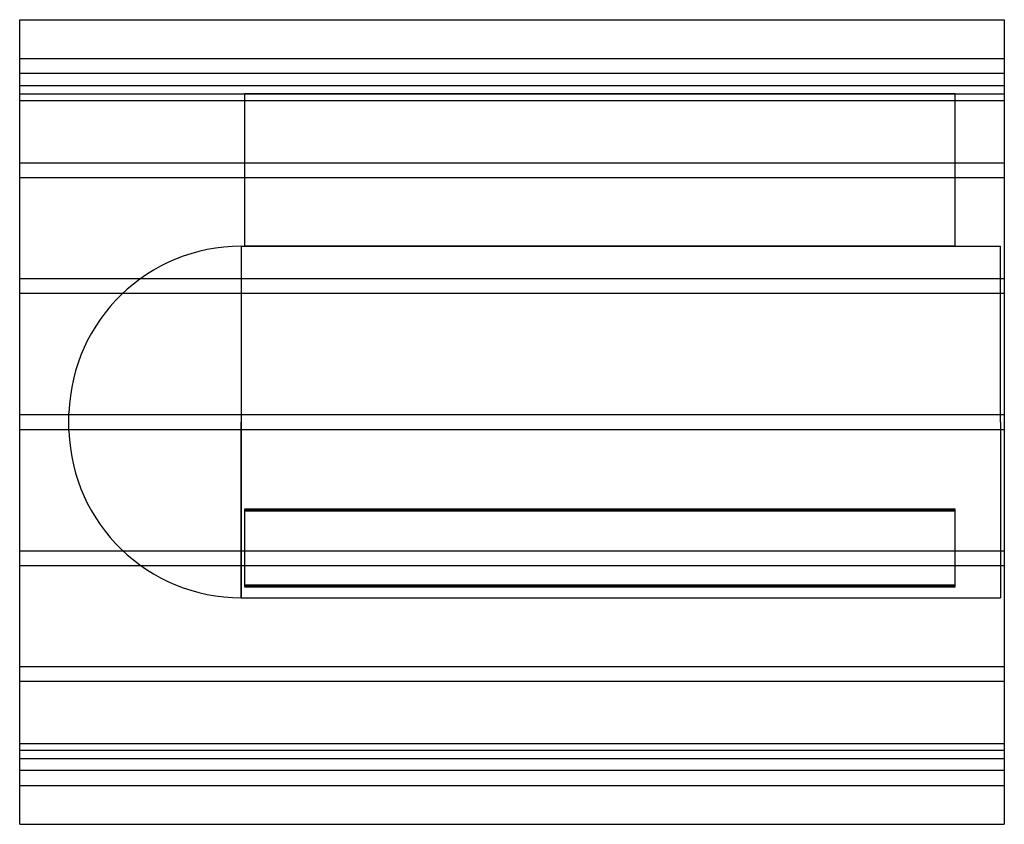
# Model space of a CAD drawing. Header units: millimetres. Extents: x -532 to 532, y -435 to 435.
import ezdxf

# ---------------------------------------------------------------- set-up
doc = ezdxf.new("R2010")
doc.units = ezdxf.units.MM
doc.layers.add('HIDDEN', color=7, linetype='Continuous')
doc.layers.add('THICK', color=7, linetype='Continuous')

msp = doc.modelspace()

# ---------------------------------------------------------------- linework, layer by layer
at = {"layer": 'HIDDEN'}
for p, q in [((-532.5, 393), (532.5, 393)), ((532.5, 377), (-532.5, 377)), ((-532.5, 363.7), (532.5, 363.7)), ((-532.5, 363.7), (532.5, 363.7)), ((-532.5, 355), (-289.3, 355)), ((479.2, 355), (-289.3, 355)), ((-289.3, 355), (-289.3, 190)), ((-289.3, 355), (-289.3, 355)), ((-289.3, 355), (479.2, 355)), ((479.2, 190), (479.2, 355)), ((479.2, 355), (479.2, 355)), ((479.2, 355), (532.5, 355)), ((-532.5, 347.7), (532.5, 347.7)), ((-532.5, 347.7), (532.5, 347.7)), ((-532.5, 280.2), (532.5, 280.2)), ((-532.5, 280.2), (532.5, 280.2)), ((-532.5, 264.2), (532.5, 264.2)), ((-532.5, 264.2), (532.5, 264.2)), ((-293.1, 190), (-293.1, 0)), ((-293.1, 190), (-289.3, 190)), ((-289.3, 190), (479.2, 190)), ((479.2, 190), (-289.3, 190)), ((479.2, 190), (528.5, 190)), ((528.5, 0), (528.5, 190)), ((-532.5, 155.3), (532.5, 155.3)), ((-532.5, 155.3), (532.5, 155.3)), ((-532.5, 139.3), (532.5, 139.3)), ((-532.5, 139.3), (532.5, 139.3)), ((-532.5, 8), (532.5, 8)), ((-532.5, 8), (532.5, 8)), ((-479.2, 0), (-479.2, 9.9)), ((-293.1, 0), (-293.1, -190)), ((528.5, 0), (528.5, -190)), ((-532.5, -8), (532.5, -8)), ((-532.5, -8), (532.5, -8)), ((-479.2, -9.9), (-479.2, 0)), ((-293.1, -190), (-293.1, 0)), ((-289.3, -94.1), (-289.3, -176.6)), ((479.2, -94.1), (-289.3, -94.1)), ((-289.3, -94.1), (479.2, -94.1)), ((479.2, -176.6), (479.2, -94.1)), ((-289.3, -95.9), (479.2, -95.9)), ((479.2, -95.9), (-289.3, -95.9)), ((-532.5, -139.3), (532.5, -139.3)), ((-532.5, -139.3), (532.5, -139.3)), ((-532.5, -155.3), (532.5, -155.3)), ((-532.5, -155.3), (532.5, -155.3)), ((-289.3, -176.6), (-289.3, -178.4)), ((479.2, -176.6), (-289.3, -176.6)), ((-289.3, -178.4), (479.2, -178.4)), ((-289.3, -176.6), (479.2, -176.6)), ((479.2, -178.4), (-289.3, -178.4)), ((479.2, -178.4), (479.2, -176.6)), ((-293.1, -190), (528.5, -190)), ((-532.5, -264.2), (532.5, -264.2)), ((-532.5, -264.2), (532.5, -264.2)), ((-532.5, -280.2), (532.5, -280.2)), ((-532.5, -280.2), (532.5, -280.2)), ((-532.5, -347.7), (532.5, -347.7)), ((-532.5, -347.7), (532.5, -347.7)), ((-532.5, -355), (532.5, -355)), ((-532.5, -363.7), (532.5, -363.7)), ((-532.5, -363.7), (532.5, -363.7)), ((532.5, -377), (-532.5, -377)), ((-532.5, -393), (532.5, -393))]:
    msp.add_line(p, q, dxfattribs=at)
for centre, start, end in [((-293.1, 3.8), 90, 178.1222), ((-293.1, -3.8), 181.8778, 270)]:
    msp.add_arc(centre, 186.2, start, end, dxfattribs=at)
at = {"layer": 'THICK'}
for p, q in [((-532.5, 0), (-532.5, 435)), ((-532.5, 435), (532.5, 435)), ((532.5, 435), (532.5, 0)), ((532.5, 0), (532.5, -435)), ((-532.5, -435), (-532.5, 0)), ((-532.5, -435), (532.5, -435))]:
    msp.add_line(p, q, dxfattribs=at)

doc.saveas('drawing.dxf')
